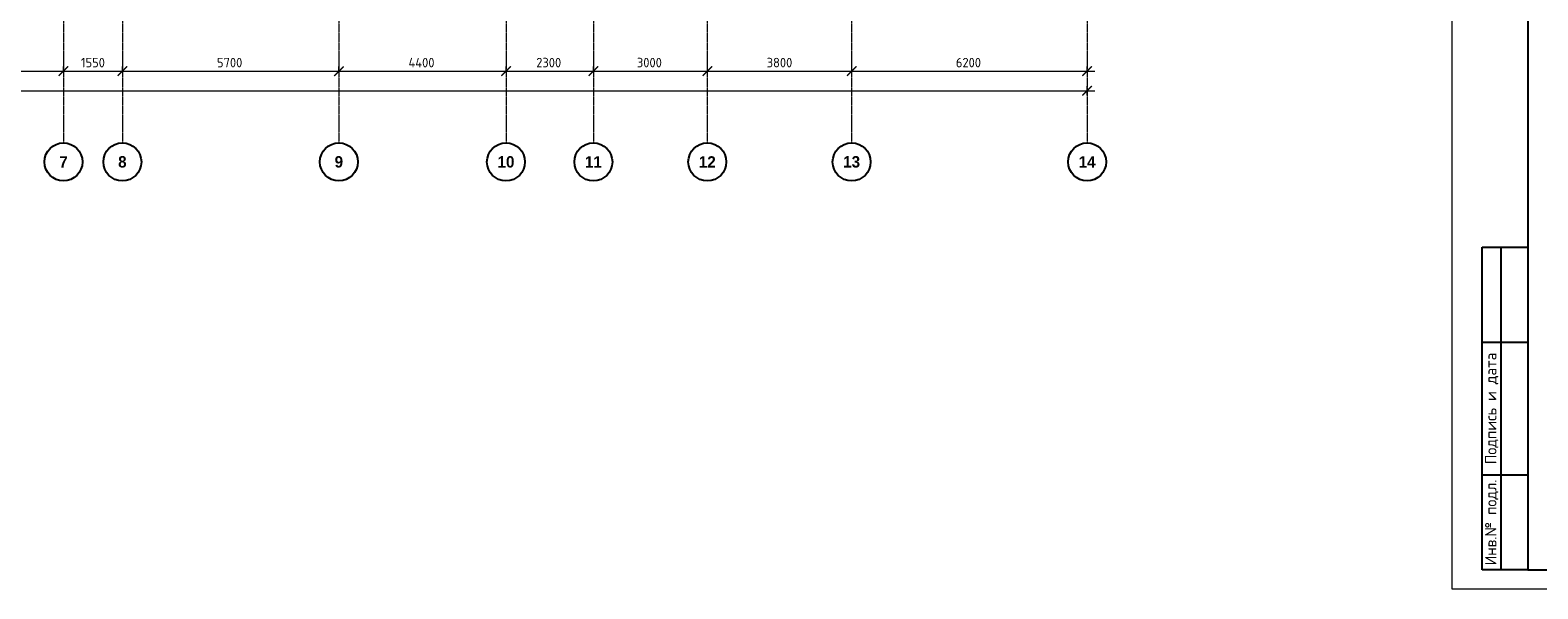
# Model space of a CAD drawing. Header units: millimetres. Extents: x 263826 to 1585445, y -423071 to 70137.
# Tile 153 of 256: x 374316 to 414010, y -95350 to -80638. Entities that reach past the tile are written whole.
import ezdxf
from ezdxf.enums import TextEntityAlignment as Align

# ---------------------------------------------------------------- set-up
doc = ezdxf.new("R2010")
doc.units = ezdxf.units.MM
doc.linetypes.add('______5', pattern=[1100, 800, -100, 100, -100])
doc.linetypes.add('осевая', pattern=[50.8, 31.75, -6.35, 6.35, -6.35])
for name, color, linetype, lineweight in [('Конструкции 0.5', 5, 'Continuous', 50), ('Оси', 40, '______5', 18), ('РАЗМЕРЫ', 1, 'Continuous', 9), ('Текст', 7, 'Continuous', 25), ('ТОНКИЕ', 7, 'Continuous', 9)]:
    doc.layers.add(name, color=color, linetype=linetype, lineweight=lineweight)
doc.layers.add('ТОЛСТЫЕ_ОСНОВНЫЕ', color=6, linetype='Continuous')
doc.styles.add('Century Gothic', font='GOTHIC.TTF')
doc.styles.add('GOST-2.304_Type-B', font='GOST_Common.ttf')
doc.styles.add('style1', font='GOST_Common.ttf', dxfattribs={"height": 500})
doc.dimstyles.new('СПДС', dxfattribs={"dimscale": 100, "dimtxt": 2.5, "dimasz": 2.5, "dimexe": 1.25, "dimexo": 0, "dimtad": 1, "dimdec": 0, "dimtxsty": 'GOST-2.304_Type-B', "dimblk": 'ARCHTICK', "dimcen": 2.5, "dimdle": 2, "dimadec": 0, "dimazin": 2, "dimtfac": 0.75, "dimtdec": 0, "dimtmove": 1, "dimatfit": 3, "dimfxl": 1, "dimtolj": 1, "dimarcsym": 1})

# ---------------------------------------------------------------- blocks, each defined once
blk = doc.blocks.new('*U2651')
at = {"layer": 'ТОЛСТЫЕ_ОСНОВНЫЕ'}
for p, q in [((8, 5), (8, 90)), ((8, 90), (20, 90)), ((13, 5), (13, 90)), ((8, 65), (20, 65)), ((8, 30), (20, 30)), ((20, 5), (8, 5))]:
    blk.add_line(p, q, dxfattribs=at)
at = {"layer": 'ТОЛСТЫЕ_ОСНОВНЫЕ', "color": 6}
blk.add_lwpolyline([(20, 5), (886, 5), (886, 415), (20, 415)], close=True, dxfattribs=at)
at = {"layer": 'ТОНКИЕ'}
blk.add_lwpolyline([(0, 0), (891, 0), (891, 420), (0, 420)], close=True, dxfattribs=at)
at = {"layer": 'Текст', "style": 'style1'}
for s, p in [('Подпись и дата', (10.5, 47.5)), ('Инв.№ подл.', (10.5, 17.5))]:
    blk.add_text(s, height=3, rotation=90, dxfattribs=at).set_placement(p, align=Align.MIDDLE)
blk = doc.blocks.new('_ArchTick')
at = {"color": 0, "linetype": 'ByBlock', "const_width": 0.15}
blk.add_lwpolyline([(-0.5, -0.5), (0.5, 0.5)], dxfattribs=at)
blk = doc.blocks.new('*D1737')
at = {"color": 0, "lineweight": -2, "transparency": 16777216}
for p, q in [((983446, -19381), (1030646, -19381)), ((983646, -19381), (983646, -19256)), ((1030446, -19495), (1030446, -19256))]:
    blk.add_line(p, q, dxfattribs=at)
at = {"layer": 'DEFPOINTS', "color": 0, "transparency": 16777216}
for p in [(983646, -19381), (1030446, -19381), (1030446, -19495)]:
    blk.add_point(p, dxfattribs=at)
at = {"color": 0, "lineweight": -2, "transparency": 16777216, "xscale": 250, "yscale": 250, "zscale": 250, "rotation": 180}
blk.add_blockref('_ArchTick', (983646, -19381), dxfattribs=at)
at = {"color": 0, "lineweight": -2, "transparency": 16777216, "xscale": 250, "yscale": 250, "zscale": 250}
blk.add_blockref('_ArchTick', (1030446, -19381), dxfattribs=at)
at = {"color": 0, "transparency": 16777216, "insert": (1001863, -19270), "char_height": 250, "width": 104166.67, "attachment_point": 5, "style": 'GOST-2.304_Type-B'}
blk.add_mtext('\\A1;46800', dxfattribs=at)
blk = doc.blocks.new('NSY101')
at = {"color": 0, "linetype": 'ByBlock', "lineweight": -2}
blk.add_circle((0, 0), 50, dxfattribs=at)
blk = doc.blocks.new('СЛОЖНЫЙ_ОБЪЕКТ_34')
at = {"layer": 'Оси', "color": 16, "linetype": 'Continuous', "lineweight": 25, "transparency": 33554687, "xscale": 9.999999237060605, "yscale": 9.999999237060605, "zscale": 9.999999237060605}
blk.add_blockref('NSY101', (24563, -43009), dxfattribs=at)
at = {"layer": 'Оси', "color": 16, "linetype": 'Continuous', "lineweight": 25, "transparency": 33554687, "insert": (24563, -43009), "char_height": 300, "width": 385, "attachment_point": 5, "style": 'Century Gothic'}
blk.add_mtext('\\A1;{\\fCentury Gothic|i0|b1;\\H300.000000;\\W1.000000;\\C16;7}\\P', dxfattribs=at)
blk = doc.blocks.new('СЛОЖНЫЙ_ОБЪЕКТ_35')
at = {"layer": 'Оси', "color": 16, "linetype": 'Continuous', "lineweight": 25, "transparency": 33554687, "xscale": 9.999999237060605, "yscale": 9.999999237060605, "zscale": 9.999999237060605}
blk.add_blockref('NSY101', (26113, -43009), dxfattribs=at)
at = {"layer": 'Оси', "color": 16, "linetype": 'Continuous', "lineweight": 25, "transparency": 33554687, "insert": (26113, -43009), "char_height": 300, "width": 385, "attachment_point": 5, "style": 'Century Gothic'}
blk.add_mtext('\\A1;{\\fCentury Gothic|i0|b1;\\H300.000000;\\W1.000000;\\C16;8}\\P', dxfattribs=at)
blk = doc.blocks.new('СЛОЖНЫЙ_ОБЪЕКТ_36')
at = {"layer": 'Оси', "color": 16, "linetype": 'Continuous', "lineweight": 25, "transparency": 33554687, "xscale": 9.999999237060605, "yscale": 9.999999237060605, "zscale": 9.999999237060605}
blk.add_blockref('NSY101', (31813, -43009), dxfattribs=at)
at = {"layer": 'Оси', "color": 16, "linetype": 'Continuous', "lineweight": 25, "transparency": 33554687, "insert": (31813, -43009), "char_height": 300, "width": 385, "attachment_point": 5, "style": 'Century Gothic'}
blk.add_mtext('\\A1;{\\fCentury Gothic|i0|b1;\\H300.000000;\\W1.000000;\\C16;9}\\P', dxfattribs=at)
blk = doc.blocks.new('СЛОЖНЫЙ_ОБЪЕКТ_37')
at = {"layer": 'Оси', "color": 16, "linetype": 'Continuous', "lineweight": 25, "transparency": 33554687, "xscale": 9.999999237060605, "yscale": 9.999999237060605, "zscale": 9.999999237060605}
blk.add_blockref('NSY101', (36213, -43009), dxfattribs=at)
at = {"layer": 'Оси', "color": 16, "linetype": 'Continuous', "lineweight": 25, "transparency": 33554687, "insert": (36213, -43009), "char_height": 300, "width": 620, "attachment_point": 5, "style": 'Century Gothic'}
blk.add_mtext('\\A1;{\\fCentury Gothic|i0|b1;\\H300.000000;\\W1.000000;\\C16;10}\\P', dxfattribs=at)
blk = doc.blocks.new('СЛОЖНЫЙ_ОБЪЕКТ_38')
at = {"layer": 'Оси', "color": 16, "linetype": 'Continuous', "lineweight": 25, "transparency": 33554687, "xscale": 9.999999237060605, "yscale": 9.999999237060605, "zscale": 9.999999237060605}
blk.add_blockref('NSY101', (38513, -43009), dxfattribs=at)
at = {"layer": 'Оси', "color": 16, "linetype": 'Continuous', "lineweight": 25, "transparency": 33554687, "insert": (38513, -43009), "char_height": 300, "width": 620, "attachment_point": 5, "style": 'Century Gothic'}
blk.add_mtext('\\A1;{\\fCentury Gothic|i0|b1;\\H300.000000;\\W1.000000;\\C16;11}\\P', dxfattribs=at)
blk = doc.blocks.new('СЛОЖНЫЙ_ОБЪЕКТ_39')
at = {"layer": 'Оси', "color": 16, "linetype": 'Continuous', "lineweight": 25, "transparency": 33554687, "xscale": 9.999999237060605, "yscale": 9.999999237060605, "zscale": 9.999999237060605}
blk.add_blockref('NSY101', (41513, -43009), dxfattribs=at)
at = {"layer": 'Оси', "color": 16, "linetype": 'Continuous', "lineweight": 25, "transparency": 33554687, "insert": (41513, -43009), "char_height": 300, "width": 620, "attachment_point": 5, "style": 'Century Gothic'}
blk.add_mtext('\\A1;{\\fCentury Gothic|i0|b1;\\H300.000000;\\W1.000000;\\C16;12}\\P', dxfattribs=at)
blk = doc.blocks.new('СЛОЖНЫЙ_ОБЪЕКТ_40')
at = {"layer": 'Оси', "color": 16, "linetype": 'Continuous', "lineweight": 25, "transparency": 33554687, "xscale": 9.999999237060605, "yscale": 9.999999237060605, "zscale": 9.999999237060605}
blk.add_blockref('NSY101', (45313, -43009), dxfattribs=at)
at = {"layer": 'Оси', "color": 16, "linetype": 'Continuous', "lineweight": 25, "transparency": 33554687, "insert": (45313, -43009), "char_height": 300, "width": 620, "attachment_point": 5, "style": 'Century Gothic'}
blk.add_mtext('\\A1;{\\fCentury Gothic|i0|b1;\\H300.000000;\\W1.000000;\\C16;13}\\P', dxfattribs=at)
blk = doc.blocks.new('СЛОЖНЫЙ_ОБЪЕКТ_41')
at = {"layer": 'Оси', "color": 16, "linetype": 'Continuous', "lineweight": 25, "transparency": 33554687, "xscale": 9.999999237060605, "yscale": 9.999999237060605, "zscale": 9.999999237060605}
blk.add_blockref('NSY101', (51513, -43009), dxfattribs=at)
at = {"layer": 'Оси', "color": 16, "linetype": 'Continuous', "lineweight": 25, "transparency": 33554687, "insert": (51513, -43009), "char_height": 300, "width": 620, "attachment_point": 5, "style": 'Century Gothic'}
blk.add_mtext('\\A1;{\\fCentury Gothic|i0|b1;\\H300.000000;\\W1.000000;\\C16;14}\\P', dxfattribs=at)
blk = doc.blocks.new('*D1727')
at = {"color": 0, "lineweight": -2, "transparency": 16777216}
for p, q in [((1000246, -18864), (1003696, -18864)), ((1000446, -18864), (1000446, -18739)), ((1003496, -18864), (1003496, -18739))]:
    blk.add_line(p, q, dxfattribs=at)
at = {"layer": 'DEFPOINTS', "color": 0, "transparency": 16777216}
for p in [(1000446, -18864), (1003496, -18864), (1003496, -18864)]:
    blk.add_point(p, dxfattribs=at)
at = {"color": 0, "lineweight": -2, "transparency": 16777216, "xscale": 250, "yscale": 250, "zscale": 250, "rotation": 180}
blk.add_blockref('_ArchTick', (1000446, -18864), dxfattribs=at)
at = {"color": 0, "lineweight": -2, "transparency": 16777216, "xscale": 250, "yscale": 250, "zscale": 250}
blk.add_blockref('_ArchTick', (1003496, -18864), dxfattribs=at)
at = {"color": 0, "transparency": 16777216, "insert": (1001945, -18639), "char_height": 250, "width": 83333.33, "attachment_point": 5, "style": 'GOST-2.304_Type-B'}
blk.add_mtext('\\A1;3050', dxfattribs=at)
blk = doc.blocks.new('*D1728')
at = {"color": 0, "lineweight": -2, "transparency": 16777216}
for p, q in [((1003296, -18864), (1005246, -18864)), ((1003496, -18864), (1003496, -18739)), ((1005046, -18864), (1005046, -18739))]:
    blk.add_line(p, q, dxfattribs=at)
at = {"layer": 'DEFPOINTS', "color": 0, "transparency": 16777216}
for p in [(1003496, -18864), (1005046, -18864), (1005046, -18864)]:
    blk.add_point(p, dxfattribs=at)
at = {"color": 0, "lineweight": -2, "transparency": 16777216, "xscale": 250, "yscale": 250, "zscale": 250, "rotation": 180}
blk.add_blockref('_ArchTick', (1003496, -18864), dxfattribs=at)
at = {"color": 0, "lineweight": -2, "transparency": 16777216, "xscale": 250, "yscale": 250, "zscale": 250}
blk.add_blockref('_ArchTick', (1005046, -18864), dxfattribs=at)
at = {"color": 0, "transparency": 16777216, "insert": (1004271, -18639), "char_height": 250, "width": 83333.33, "attachment_point": 5, "style": 'GOST-2.304_Type-B'}
blk.add_mtext('\\A1;1550', dxfattribs=at)
blk = doc.blocks.new('*D1729')
at = {"color": 0, "lineweight": -2, "transparency": 16777216}
for p, q in [((1004846, -18864), (1010946, -18864)), ((1005046, -18864), (1005046, -18739)), ((1010746, -18864), (1010746, -18739))]:
    blk.add_line(p, q, dxfattribs=at)
at = {"layer": 'DEFPOINTS', "color": 0, "transparency": 16777216}
for p in [(1005046, -18864), (1010746, -18864), (1010746, -18864)]:
    blk.add_point(p, dxfattribs=at)
at = {"color": 0, "lineweight": -2, "transparency": 16777216, "xscale": 250, "yscale": 250, "zscale": 250, "rotation": 180}
blk.add_blockref('_ArchTick', (1005046, -18864), dxfattribs=at)
at = {"color": 0, "lineweight": -2, "transparency": 16777216, "xscale": 250, "yscale": 250, "zscale": 250}
blk.add_blockref('_ArchTick', (1010746, -18864), dxfattribs=at)
at = {"color": 0, "transparency": 16777216, "insert": (1007870, -18639), "char_height": 250, "width": 83333.33, "attachment_point": 5, "style": 'GOST-2.304_Type-B'}
blk.add_mtext('\\A1;5700', dxfattribs=at)
blk = doc.blocks.new('*D1730')
at = {"color": 0, "lineweight": -2, "transparency": 16777216}
for p, q in [((1010546, -18864), (1015346, -18864)), ((1010746, -18864), (1010746, -18739)), ((1015146, -18864), (1015146, -18739))]:
    blk.add_line(p, q, dxfattribs=at)
at = {"layer": 'DEFPOINTS', "color": 0, "transparency": 16777216}
for p in [(1010746, -18864), (1015146, -18864), (1015146, -18864)]:
    blk.add_point(p, dxfattribs=at)
at = {"color": 0, "lineweight": -2, "transparency": 16777216, "xscale": 250, "yscale": 250, "zscale": 250, "rotation": 180}
blk.add_blockref('_ArchTick', (1010746, -18864), dxfattribs=at)
at = {"color": 0, "lineweight": -2, "transparency": 16777216, "xscale": 250, "yscale": 250, "zscale": 250}
blk.add_blockref('_ArchTick', (1015146, -18864), dxfattribs=at)
at = {"color": 0, "transparency": 16777216, "insert": (1012920, -18639), "char_height": 250, "width": 83333.33, "attachment_point": 5, "style": 'GOST-2.304_Type-B'}
blk.add_mtext('\\A1;4400', dxfattribs=at)
blk = doc.blocks.new('*D1731')
at = {"color": 0, "lineweight": -2, "transparency": 16777216}
for p, q in [((1014946, -18864), (1017646, -18864)), ((1015146, -18864), (1015146, -18739)), ((1017446, -18864), (1017446, -18739))]:
    blk.add_line(p, q, dxfattribs=at)
at = {"layer": 'DEFPOINTS', "color": 0, "transparency": 16777216}
for p in [(1015146, -18864), (1017446, -18864), (1017446, -18864)]:
    blk.add_point(p, dxfattribs=at)
at = {"color": 0, "lineweight": -2, "transparency": 16777216, "xscale": 250, "yscale": 250, "zscale": 250, "rotation": 180}
blk.add_blockref('_ArchTick', (1015146, -18864), dxfattribs=at)
at = {"color": 0, "lineweight": -2, "transparency": 16777216, "xscale": 250, "yscale": 250, "zscale": 250}
blk.add_blockref('_ArchTick', (1017446, -18864), dxfattribs=at)
at = {"color": 0, "transparency": 16777216, "insert": (1016270, -18639), "char_height": 250, "width": 83333.33, "attachment_point": 5, "style": 'GOST-2.304_Type-B'}
blk.add_mtext('\\A1;2300', dxfattribs=at)
blk = doc.blocks.new('*D1732')
at = {"color": 0, "lineweight": -2, "transparency": 16777216}
for p, q in [((1017246, -18864), (1020646, -18864)), ((1017446, -18864), (1017446, -18739)), ((1020446, -18864), (1020446, -18739))]:
    blk.add_line(p, q, dxfattribs=at)
at = {"layer": 'DEFPOINTS', "color": 0, "transparency": 16777216}
for p in [(1017446, -18864), (1020446, -18864), (1020446, -18864)]:
    blk.add_point(p, dxfattribs=at)
at = {"color": 0, "lineweight": -2, "transparency": 16777216, "xscale": 250, "yscale": 250, "zscale": 250, "rotation": 180}
blk.add_blockref('_ArchTick', (1017446, -18864), dxfattribs=at)
at = {"color": 0, "lineweight": -2, "transparency": 16777216, "xscale": 250, "yscale": 250, "zscale": 250}
blk.add_blockref('_ArchTick', (1020446, -18864), dxfattribs=at)
at = {"color": 0, "transparency": 16777216, "insert": (1018920, -18639), "char_height": 250, "width": 83333.33, "attachment_point": 5, "style": 'GOST-2.304_Type-B'}
blk.add_mtext('\\A1;3000', dxfattribs=at)
blk = doc.blocks.new('*D1733')
at = {"color": 0, "lineweight": -2, "transparency": 16777216}
for p, q in [((1020246, -18864), (1024446, -18864)), ((1020446, -18864), (1020446, -18739)), ((1024246, -18864), (1024246, -18739))]:
    blk.add_line(p, q, dxfattribs=at)
at = {"layer": 'DEFPOINTS', "color": 0, "transparency": 16777216}
for p in [(1020446, -18864), (1024246, -18864), (1024246, -18864)]:
    blk.add_point(p, dxfattribs=at)
at = {"color": 0, "lineweight": -2, "transparency": 16777216, "xscale": 250, "yscale": 250, "zscale": 250, "rotation": 180}
blk.add_blockref('_ArchTick', (1020446, -18864), dxfattribs=at)
at = {"color": 0, "lineweight": -2, "transparency": 16777216, "xscale": 250, "yscale": 250, "zscale": 250}
blk.add_blockref('_ArchTick', (1024246, -18864), dxfattribs=at)
at = {"color": 0, "transparency": 16777216, "insert": (1022346, -18639), "char_height": 250, "width": 83333.33, "attachment_point": 5, "style": 'GOST-2.304_Type-B'}
blk.add_mtext('\\A1;3800', dxfattribs=at)
blk = doc.blocks.new('*D1734')
at = {"color": 0, "lineweight": -2, "transparency": 16777216}
for p, q in [((1024046, -18864), (1030646, -18864)), ((1024246, -18864), (1024246, -18739)), ((1030446, -18864), (1030446, -18739))]:
    blk.add_line(p, q, dxfattribs=at)
at = {"layer": 'DEFPOINTS', "color": 0, "transparency": 16777216}
for p in [(1024246, -18864), (1030446, -18864), (1030446, -18864)]:
    blk.add_point(p, dxfattribs=at)
at = {"color": 0, "lineweight": -2, "transparency": 16777216, "xscale": 250, "yscale": 250, "zscale": 250, "rotation": 180}
blk.add_blockref('_ArchTick', (1024246, -18864), dxfattribs=at)
at = {"color": 0, "lineweight": -2, "transparency": 16777216, "xscale": 250, "yscale": 250, "zscale": 250}
blk.add_blockref('_ArchTick', (1030446, -18864), dxfattribs=at)
at = {"color": 0, "transparency": 16777216, "insert": (1027320, -18639), "char_height": 250, "width": 83333.33, "attachment_point": 5, "style": 'GOST-2.304_Type-B'}
blk.add_mtext('\\A1;6200', dxfattribs=at)
blk = doc.blocks.new('оси2')
at = {"layer": 'Оси', "color": 16, "linetype": 'осевая', "lineweight": 0, "ltscale": 0.5, "transparency": 33554687}
for p, q in [((1003495.5, 5465.4), (1003495.5, -20739.3)), ((1005045.5, 5465.4), (1005045.5, -20739.3)), ((1010745.5, 5465.4), (1010745.5, -20739.3)), ((1015145.5, 5465.4), (1015145.5, -20739.3)), ((1017445.5, 5465.4), (1017445.5, -20739.3)), ((1020445.5, 5465.4), (1020445.5, -20739.3)), ((1024245.5, 5465.4), (1024245.5, -20739.3)), ((1030445.5, 5465.4), (1030445.5, -20739.3))]:
    blk.add_line(p, q, dxfattribs=at)
at = {"layer": 'Оси', "color": 16, "linetype": 'Continuous', "lineweight": 25, "transparency": 33554687}
for name in ['СЛОЖНЫЙ_ОБЪЕКТ_34', 'СЛОЖНЫЙ_ОБЪЕКТ_35', 'СЛОЖНЫЙ_ОБЪЕКТ_36', 'СЛОЖНЫЙ_ОБЪЕКТ_37', 'СЛОЖНЫЙ_ОБЪЕКТ_38', 'СЛОЖНЫЙ_ОБЪЕКТ_39', 'СЛОЖНЫЙ_ОБЪЕКТ_40', 'СЛОЖНЫЙ_ОБЪЕКТ_41']:
    blk.add_blockref(name, (978932, 21754.4), dxfattribs=at)
for base, p1, p2, picture, middle in [((1003495.5, -18864.1), (1000445.5, -18864.1), (1003495.5, -18864.1), '*D1727', (1001945.4, -18864.1)), ((1005045.5, -18864.1), (1003495.5, -18864.1), (1005045.5, -18864.1), '*D1728', (1004270.5, -18864.1)), ((1010745.5, -18864.1), (1005045.5, -18864.1), (1010745.5, -18864.1), '*D1729', (1007870.4, -18864.1)), ((1015145.5, -18864.1), (1010745.5, -18864.1), (1015145.5, -18864.1), '*D1730', (1012920.4, -18864.1)), ((1017445.5, -18864.1), (1015145.5, -18864.1), (1017445.5, -18864.1), '*D1731', (1016270.4, -18864.1)), ((1020445.5, -18864.1), (1017445.5, -18864.1), (1020445.5, -18864.1), '*D1732', (1018920.4, -18864.1)), ((1024245.5, -18864.1), (1020445.5, -18864.1), (1024245.5, -18864.1), '*D1733', (1022345.5, -18864.1)), ((1030445.5, -18864.1), (1024245.5, -18864.1), (1030445.5, -18864.1), '*D1734', (1027320.4, -18864.1)), ((1030445.5, -19380.9), (983645.5, -19380.9), (1030445.5, -19495.3), '*D1737', (1001863, -19495.3))]:
    dim = blk.add_linear_dim(base=base, p1=p1, p2=p2, dimstyle='СПДС', override={"dimgap": 1})
    dim.commit()
    dim.dimension.update_dxf_attribs({"geometry": picture, "text_midpoint": middle, "dimtype": 160})
blk = doc.blocks.new('51151')
at = {"layer": 'РАЗМЕРЫ'}
blk.add_blockref('оси2', (-620385.4, -186137.6, -560), dxfattribs=at)

msp = doc.modelspace()

# ---------------------------------------------------------------- block references
at = {"xscale": 100, "yscale": 100, "zscale": 100}
msp.add_blockref('*U2651', (411743.66991, -95349.92357), dxfattribs=at)
at = {"layer": 'Конструкции 0.5', "color": 4}
msp.add_blockref('51151', (-7915.73855, 123284.35732, -559.99999), dxfattribs=at)

doc.saveas('drawing.dxf')
